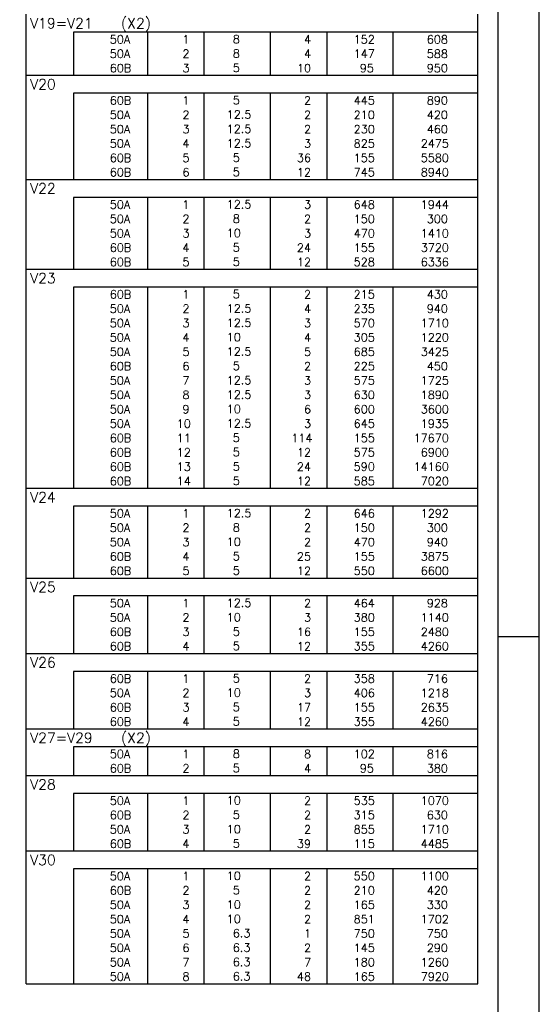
# Model space of a CAD drawing. Extents: x 0 to 84.1, y 0 to 59.4.
# Tile 16 of 17: x 71.4 to 84.1, y 20.7 to 44.7. Entities that reach past the tile are written whole.
import ezdxf

# ---------------------------------------------------------------- set-up
doc = ezdxf.new("R2010")
doc.units = 0
for name, color, linetype in [('1', 7, 'CONTINUOUS'), ('12', 12, 'CONTINUOUS'), ('3', 3, 'CONTINUOUS')]:
    doc.layers.add(name, color=color, linetype=linetype)
doc.styles.get("Standard").update_dxf_attribs({"font": 'ROMANS.SHX'})

msp = doc.modelspace()

# ---------------------------------------------------------------- linework, layer by layer
at = {"layer": '1', "linetype": 'CONTINUOUS'}
for p, q in [((84.099998, 0), (84.099998, 59.400009)), ((71.6, 44.424951), (71.6, 44.862451)), ((82.6, 44.424951), (82.6, 44.862451)), ((71.6, 44.074951), (71.6, 44.424951)), ((82.6, 44.424951), (72.75, 44.424951)), ((72.75, 44.424951), (72.75, 44.074951)), ((74.55, 44.424951), (74.55, 44.074951)), ((75.93, 44.424951), (75.93, 44.074951)), ((77.54, 44.424951), (77.54, 44.074951)), ((78.92, 44.424951), (78.92, 44.074951)), ((80.53, 44.424951), (80.53, 44.074951)), ((82.6, 44.074951), (82.6, 44.424951)), ((71.6, 43.724951), (71.6, 44.074951)), ((72.75, 44.074951), (72.75, 43.724951)), ((74.55, 44.074951), (74.55, 43.724951)), ((75.93, 44.074951), (75.93, 43.724951)), ((77.54, 44.074951), (77.54, 43.724951)), ((78.92, 44.074951), (78.92, 43.724951)), ((80.53, 44.074951), (80.53, 43.724951)), ((82.6, 43.724951), (82.6, 44.074951)), ((71.6, 43.374951), (71.6, 43.724951)), ((72.75, 43.724951), (72.75, 43.374951)), ((74.55, 43.724951), (74.55, 43.374951)), ((75.93, 43.724951), (75.93, 43.374951)), ((77.54, 43.724951), (77.54, 43.374951)), ((78.92, 43.724951), (78.92, 43.374951)), ((80.53, 43.724951), (80.53, 43.374951)), ((82.6, 43.374951), (82.6, 43.724951)), ((71.6, 42.937451), (71.6, 43.374951)), ((71.6, 43.374951), (82.6, 43.374951)), ((82.6, 42.937451), (82.6, 43.374951)), ((71.6, 42.587452), (71.6, 42.937451)), ((82.6, 42.937451), (72.75, 42.937451)), ((72.75, 42.937451), (72.75, 42.587452)), ((74.55, 42.937451), (74.55, 42.587452)), ((75.93, 42.937451), (75.93, 42.587452)), ((77.54, 42.937451), (77.54, 42.587452)), ((78.92, 42.937451), (78.92, 42.587452)), ((80.53, 42.937451), (80.53, 42.587452)), ((82.6, 42.587452), (82.6, 42.937451)), ((71.6, 42.237452), (71.6, 42.587452)), ((72.75, 42.587452), (72.75, 42.237452)), ((74.55, 42.587452), (74.55, 42.237452)), ((75.93, 42.587452), (75.93, 42.237452)), ((77.54, 42.587452), (77.54, 42.237452)), ((78.92, 42.587452), (78.92, 42.237452)), ((80.53, 42.587452), (80.53, 42.237452)), ((82.6, 42.237452), (82.6, 42.587452)), ((71.6, 41.887452), (71.6, 42.237452)), ((72.75, 42.237452), (72.75, 41.887452)), ((74.55, 42.237452), (74.55, 41.887452)), ((75.93, 42.237452), (75.93, 41.887452)), ((77.54, 42.237452), (77.54, 41.887452)), ((78.92, 42.237452), (78.92, 41.887452)), ((80.53, 42.237452), (80.53, 41.887452)), ((82.6, 41.887452), (82.6, 42.237452)), ((71.6, 41.537452), (71.6, 41.887452)), ((72.75, 41.887452), (72.75, 41.537452)), ((74.55, 41.887452), (74.55, 41.537452)), ((75.93, 41.887452), (75.93, 41.537452)), ((77.54, 41.887452), (77.54, 41.537452)), ((78.92, 41.887452), (78.92, 41.537452)), ((80.53, 41.887452), (80.53, 41.537452)), ((82.6, 41.537452), (82.6, 41.887452)), ((71.6, 41.187452), (71.6, 41.537452)), ((72.75, 41.537452), (72.75, 41.187452)), ((74.55, 41.537452), (74.55, 41.187452)), ((75.93, 41.537452), (75.93, 41.187452)), ((77.54, 41.537452), (77.54, 41.187452)), ((78.92, 41.537452), (78.92, 41.187452)), ((80.53, 41.537452), (80.53, 41.187452)), ((82.6, 41.187452), (82.6, 41.537452)), ((71.6, 40.837452), (71.6, 41.187452)), ((72.75, 41.187452), (72.75, 40.837452)), ((74.55, 41.187452), (74.55, 40.837452)), ((75.93, 41.187452), (75.93, 40.837452)), ((77.54, 41.187452), (77.54, 40.837452)), ((78.92, 41.187452), (78.92, 40.837452)), ((80.53, 41.187452), (80.53, 40.837452)), ((82.6, 40.837452), (82.6, 41.187452)), ((71.6, 40.399952), (71.6, 40.837452)), ((71.6, 40.837452), (82.6, 40.837452)), ((82.6, 40.399952), (82.6, 40.837452)), ((71.6, 40.049952), (71.6, 40.399952)), ((82.6, 40.399952), (72.75, 40.399952)), ((72.75, 40.399952), (72.75, 40.049952)), ((74.55, 40.399952), (74.55, 40.049952)), ((75.93, 40.399952), (75.93, 40.049952)), ((77.54, 40.399952), (77.54, 40.049952)), ((78.92, 40.399952), (78.92, 40.049952)), ((80.53, 40.399952), (80.53, 40.049952)), ((82.6, 40.049952), (82.6, 40.399952)), ((71.6, 39.699952), (71.6, 40.049952)), ((72.75, 40.049952), (72.75, 39.699952)), ((74.55, 40.049952), (74.55, 39.699952)), ((75.93, 40.049952), (75.93, 39.699952)), ((77.54, 40.049952), (77.54, 39.699952)), ((78.92, 40.049952), (78.92, 39.699952)), ((80.53, 40.049952), (80.53, 39.699952)), ((82.6, 39.699952), (82.6, 40.049952)), ((71.6, 39.349952), (71.6, 39.699952)), ((72.75, 39.699952), (72.75, 39.349952)), ((74.55, 39.699952), (74.55, 39.349952)), ((75.93, 39.699952), (75.93, 39.349952)), ((77.54, 39.699952), (77.54, 39.349952)), ((78.92, 39.699952), (78.92, 39.349952)), ((80.53, 39.699952), (80.53, 39.349952)), ((82.6, 39.349952), (82.6, 39.699952)), ((71.6, 38.999952), (71.6, 39.349952)), ((72.75, 39.349952), (72.75, 38.999952)), ((74.55, 39.349952), (74.55, 38.999952)), ((75.93, 39.349952), (75.93, 38.999952)), ((77.54, 39.349952), (77.54, 38.999952)), ((78.92, 39.349952), (78.92, 38.999952)), ((80.53, 39.349952), (80.53, 38.999952)), ((82.6, 38.999952), (82.6, 39.349952)), ((71.6, 38.649952), (71.6, 38.999952)), ((72.75, 38.999952), (72.75, 38.649952)), ((74.55, 38.999952), (74.55, 38.649952)), ((75.93, 38.999952), (75.93, 38.649952)), ((77.54, 38.999952), (77.54, 38.649952)), ((78.92, 38.999952), (78.92, 38.649952)), ((80.53, 38.999952), (80.53, 38.649952)), ((82.6, 38.649952), (82.6, 38.999952)), ((71.6, 38.212452), (71.6, 38.649952)), ((71.6, 38.649952), (82.6, 38.649952)), ((82.6, 38.212452), (82.6, 38.649952)), ((71.6, 37.862453), (71.6, 38.212452)), ((82.6, 38.212452), (72.75, 38.212452)), ((72.75, 38.212452), (72.75, 37.862453)), ((74.55, 38.212452), (74.55, 37.862453)), ((75.93, 38.212452), (75.93, 37.862453)), ((77.54, 38.212452), (77.54, 37.862453)), ((78.92, 38.212452), (78.92, 37.862453)), ((80.53, 38.212452), (80.53, 37.862453)), ((82.6, 37.862453), (82.6, 38.212452)), ((71.6, 37.512453), (71.6, 37.862453)), ((72.75, 37.862453), (72.75, 37.512453)), ((74.55, 37.862453), (74.55, 37.512453)), ((75.93, 37.862453), (75.93, 37.512453)), ((77.54, 37.862453), (77.54, 37.512453)), ((78.92, 37.862453), (78.92, 37.512453)), ((80.53, 37.862453), (80.53, 37.512453)), ((82.6, 37.512453), (82.6, 37.862453)), ((71.6, 37.162453), (71.6, 37.512453)), ((72.75, 37.512453), (72.75, 37.162453)), ((74.55, 37.512453), (74.55, 37.162453)), ((75.93, 37.512453), (75.93, 37.162453)), ((77.54, 37.512453), (77.54, 37.162453)), ((78.92, 37.512453), (78.92, 37.162453)), ((80.53, 37.512453), (80.53, 37.162453)), ((82.6, 37.162453), (82.6, 37.512453)), ((71.6, 36.812453), (71.6, 37.162453)), ((72.75, 37.162453), (72.75, 36.812453)), ((74.55, 37.162453), (74.55, 36.812453)), ((75.93, 37.162453), (75.93, 36.812453)), ((77.54, 37.162453), (77.54, 36.812453)), ((78.92, 37.162453), (78.92, 36.812453)), ((80.53, 37.162453), (80.53, 36.812453)), ((82.6, 36.812453), (82.6, 37.162453)), ((71.6, 36.462453), (71.6, 36.812453)), ((72.75, 36.812453), (72.75, 36.462453)), ((74.55, 36.812453), (74.55, 36.462453)), ((75.93, 36.812453), (75.93, 36.462453)), ((77.54, 36.812453), (77.54, 36.462453)), ((78.92, 36.812453), (78.92, 36.462453)), ((80.53, 36.812453), (80.53, 36.462453)), ((82.6, 36.462453), (82.6, 36.812453)), ((71.6, 36.112453), (71.6, 36.462453)), ((72.75, 36.462453), (72.75, 36.112453)), ((74.55, 36.462453), (74.55, 36.112453)), ((75.93, 36.462453), (75.93, 36.112453)), ((77.54, 36.462453), (77.54, 36.112453)), ((78.92, 36.462453), (78.92, 36.112453)), ((80.53, 36.462453), (80.53, 36.112453)), ((82.6, 36.112453), (82.6, 36.462453)), ((71.6, 35.762453), (71.6, 36.112453)), ((72.75, 36.112453), (72.75, 35.762453)), ((74.55, 36.112453), (74.55, 35.762453)), ((75.93, 36.112453), (75.93, 35.762453)), ((77.54, 36.112453), (77.54, 35.762453)), ((78.92, 36.112453), (78.92, 35.762453)), ((80.53, 36.112453), (80.53, 35.762453)), ((82.6, 35.762453), (82.6, 36.112453)), ((71.6, 35.412453), (71.6, 35.762453)), ((72.75, 35.762453), (72.75, 35.412453)), ((74.55, 35.762453), (74.55, 35.412453)), ((75.93, 35.762453), (75.93, 35.412453)), ((77.54, 35.762453), (77.54, 35.412453)), ((78.92, 35.762453), (78.92, 35.412453)), ((80.53, 35.762453), (80.53, 35.412453)), ((82.6, 35.412453), (82.6, 35.762453)), ((71.6, 35.062453), (71.6, 35.412453)), ((72.75, 35.412453), (72.75, 35.062453)), ((74.55, 35.412453), (74.55, 35.062453)), ((75.93, 35.412453), (75.93, 35.062453)), ((77.54, 35.412453), (77.54, 35.062453)), ((78.92, 35.412453), (78.92, 35.062453)), ((80.53, 35.412453), (80.53, 35.062453)), ((82.6, 35.062453), (82.6, 35.412453)), ((71.6, 34.712453), (71.6, 35.062453)), ((72.75, 35.062453), (72.75, 34.712453)), ((74.55, 35.062453), (74.55, 34.712453)), ((75.93, 35.062453), (75.93, 34.712453)), ((77.54, 35.062453), (77.54, 34.712453)), ((78.92, 35.062453), (78.92, 34.712453)), ((80.53, 35.062453), (80.53, 34.712453)), ((82.6, 34.712453), (82.6, 35.062453)), ((71.6, 34.362454), (71.6, 34.712453)), ((72.75, 34.712453), (72.75, 34.362454)), ((74.55, 34.712453), (74.55, 34.362454)), ((75.93, 34.712453), (75.93, 34.362454)), ((77.54, 34.712453), (77.54, 34.362454)), ((78.92, 34.712453), (78.92, 34.362454)), ((80.53, 34.712453), (80.53, 34.362454)), ((82.6, 34.362454), (82.6, 34.712453)), ((71.6, 34.012454), (71.6, 34.362454)), ((72.75, 34.362454), (72.75, 34.012454)), ((74.55, 34.362454), (74.55, 34.012454)), ((75.93, 34.362454), (75.93, 34.012454)), ((77.54, 34.362454), (77.54, 34.012454)), ((78.92, 34.362454), (78.92, 34.012454)), ((80.53, 34.362454), (80.53, 34.012454)), ((82.6, 34.012454), (82.6, 34.362454)), ((71.6, 33.662454), (71.6, 34.012454)), ((72.75, 34.012454), (72.75, 33.662454)), ((74.55, 34.012454), (74.55, 33.662454)), ((75.93, 34.012454), (75.93, 33.662454)), ((77.54, 34.012454), (77.54, 33.662454)), ((78.92, 34.012454), (78.92, 33.662454)), ((80.53, 34.012454), (80.53, 33.662454)), ((82.6, 33.662454), (82.6, 34.012454)), ((71.6, 33.312454), (71.6, 33.662454)), ((72.75, 33.662454), (72.75, 33.312454)), ((74.55, 33.662454), (74.55, 33.312454)), ((75.93, 33.662454), (75.93, 33.312454)), ((77.54, 33.662454), (77.54, 33.312454)), ((78.92, 33.662454), (78.92, 33.312454)), ((80.53, 33.662454), (80.53, 33.312454)), ((82.6, 33.312454), (82.6, 33.662454)), ((71.6, 32.874954), (71.6, 33.312454)), ((71.6, 33.312454), (82.6, 33.312454)), ((82.6, 32.874954), (82.6, 33.312454)), ((71.6, 32.524954), (71.6, 32.874954)), ((82.6, 32.874954), (72.75, 32.874954)), ((72.75, 32.874954), (72.75, 32.524954)), ((74.55, 32.874954), (74.55, 32.524954)), ((75.93, 32.874954), (75.93, 32.524954)), ((77.54, 32.874954), (77.54, 32.524954)), ((78.92, 32.874954), (78.92, 32.524954)), ((80.53, 32.874954), (80.53, 32.524954)), ((82.6, 32.524954), (82.6, 32.874954)), ((71.6, 32.174954), (71.6, 32.524954)), ((72.75, 32.524954), (72.75, 32.174954)), ((74.55, 32.524954), (74.55, 32.174954)), ((75.93, 32.524954), (75.93, 32.174954)), ((77.54, 32.524954), (77.54, 32.174954)), ((78.92, 32.524954), (78.92, 32.174954)), ((80.53, 32.524954), (80.53, 32.174954)), ((82.6, 32.174954), (82.6, 32.524954)), ((71.6, 31.824954), (71.6, 32.174954)), ((72.75, 32.174954), (72.75, 31.824954)), ((74.55, 32.174954), (74.55, 31.824954)), ((75.93, 32.174954), (75.93, 31.824954)), ((77.54, 32.174954), (77.54, 31.824954)), ((78.92, 32.174954), (78.92, 31.824954)), ((80.53, 32.174954), (80.53, 31.824954)), ((82.6, 31.824954), (82.6, 32.174954)), ((71.6, 31.474954), (71.6, 31.824954)), ((72.75, 31.824954), (72.75, 31.474954)), ((74.55, 31.824954), (74.55, 31.474954)), ((75.93, 31.824954), (75.93, 31.474954)), ((77.54, 31.824954), (77.54, 31.474954)), ((78.92, 31.824954), (78.92, 31.474954)), ((80.53, 31.824954), (80.53, 31.474954)), ((82.6, 31.474954), (82.6, 31.824954)), ((71.6, 31.124954), (71.6, 31.474954)), ((72.75, 31.474954), (72.75, 31.124954)), ((74.55, 31.474954), (74.55, 31.124954)), ((75.93, 31.474954), (75.93, 31.124954)), ((77.54, 31.474954), (77.54, 31.124954)), ((78.92, 31.474954), (78.92, 31.124954)), ((80.53, 31.474954), (80.53, 31.124954)), ((82.6, 31.124954), (82.6, 31.474954)), ((71.6, 30.687454), (71.6, 31.124954)), ((71.6, 31.124954), (82.6, 31.124954)), ((82.6, 30.687454), (82.6, 31.124954)), ((71.6, 30.337454), (71.6, 30.687454)), ((82.6, 30.687454), (72.75, 30.687454)), ((72.75, 30.687454), (72.75, 30.337454)), ((74.55, 30.687454), (74.55, 30.337454)), ((75.93, 30.687454), (75.93, 30.337454)), ((77.54, 30.687454), (77.54, 30.337454)), ((78.92, 30.687454), (78.92, 30.337454)), ((80.53, 30.687454), (80.53, 30.337454)), ((82.6, 30.337454), (82.6, 30.687454)), ((71.6, 29.987454), (71.6, 30.337454)), ((72.75, 30.337454), (72.75, 29.987454)), ((74.55, 30.337454), (74.55, 29.987454)), ((75.93, 30.337454), (75.93, 29.987454)), ((77.54, 30.337454), (77.54, 29.987454)), ((78.92, 30.337454), (78.92, 29.987454)), ((80.53, 30.337454), (80.53, 29.987454)), ((82.6, 29.987454), (82.6, 30.337454)), ((71.6, 29.637455), (71.6, 29.987454)), ((72.75, 29.987454), (72.75, 29.637455)), ((74.55, 29.987454), (74.55, 29.637455)), ((75.93, 29.987454), (75.93, 29.637455)), ((77.54, 29.987454), (77.54, 29.637455)), ((78.92, 29.987454), (78.92, 29.637455)), ((80.53, 29.987454), (80.53, 29.637455)), ((82.6, 29.637455), (82.6, 29.987454)), ((71.6, 29.287455), (71.6, 29.637455)), ((72.75, 29.637455), (72.75, 29.287455)), ((74.55, 29.637455), (74.55, 29.287455)), ((75.93, 29.637455), (75.93, 29.287455)), ((77.54, 29.637455), (77.54, 29.287455)), ((78.92, 29.637455), (78.92, 29.287455)), ((80.53, 29.637455), (80.53, 29.287455)), ((82.6, 29.287455), (82.6, 29.637455)), ((83.099998, 29.699997), (84.099998, 29.699997)), ((83.099998, 29.699997), (84.099998, 29.699997)), ((71.6, 28.849955), (71.6, 29.287455)), ((71.6, 29.287455), (82.6, 29.287455)), ((82.6, 28.849955), (82.6, 29.287455)), ((71.6, 28.499955), (71.6, 28.849955)), ((82.6, 28.849955), (72.75, 28.849955)), ((72.75, 28.849955), (72.75, 28.499955)), ((74.55, 28.849955), (74.55, 28.499955)), ((75.93, 28.849955), (75.93, 28.499955)), ((77.54, 28.849955), (77.54, 28.499955)), ((78.92, 28.849955), (78.92, 28.499955)), ((80.53, 28.849955), (80.53, 28.499955)), ((82.6, 28.499955), (82.6, 28.849955)), ((71.6, 28.149955), (71.6, 28.499955)), ((72.75, 28.499955), (72.75, 28.149955)), ((74.55, 28.499955), (74.55, 28.149955)), ((75.93, 28.499955), (75.93, 28.149955)), ((77.54, 28.499955), (77.54, 28.149955)), ((78.92, 28.499955), (78.92, 28.149955)), ((80.53, 28.499955), (80.53, 28.149955)), ((82.6, 28.149955), (82.6, 28.499955)), ((71.6, 27.799955), (71.6, 28.149955)), ((72.75, 28.149955), (72.75, 27.799955)), ((74.55, 28.149955), (74.55, 27.799955)), ((75.93, 28.149955), (75.93, 27.799955)), ((77.54, 28.149955), (77.54, 27.799955)), ((78.92, 28.149955), (78.92, 27.799955)), ((80.53, 28.149955), (80.53, 27.799955)), ((82.6, 27.799955), (82.6, 28.149955)), ((71.6, 27.449955), (71.6, 27.799955)), ((72.75, 27.799955), (72.75, 27.449955)), ((74.55, 27.799955), (74.55, 27.449955)), ((75.93, 27.799955), (75.93, 27.449955)), ((77.54, 27.799955), (77.54, 27.449955)), ((78.92, 27.799955), (78.92, 27.449955)), ((80.53, 27.799955), (80.53, 27.449955)), ((82.6, 27.449955), (82.6, 27.799955)), ((71.6, 27.012455), (71.6, 27.449955)), ((71.6, 27.449955), (82.6, 27.449955)), ((82.6, 27.012455), (82.6, 27.449955)), ((71.6, 26.662455), (71.6, 27.012455)), ((82.6, 27.012455), (72.75, 27.012455)), ((72.75, 27.012455), (72.75, 26.662455)), ((74.55, 27.012455), (74.55, 26.662455)), ((75.93, 27.012455), (75.93, 26.662455)), ((77.54, 27.012455), (77.54, 26.662455)), ((78.92, 27.012455), (78.92, 26.662455)), ((80.53, 27.012455), (80.53, 26.662455)), ((82.6, 26.662455), (82.6, 27.012455)), ((71.6, 26.312455), (71.6, 26.662455)), ((72.75, 26.662455), (72.75, 26.312455)), ((74.55, 26.662455), (74.55, 26.312455)), ((75.93, 26.662455), (75.93, 26.312455)), ((77.54, 26.662455), (77.54, 26.312455)), ((78.92, 26.662455), (78.92, 26.312455)), ((80.53, 26.662455), (80.53, 26.312455)), ((82.6, 26.312455), (82.6, 26.662455)), ((71.6, 25.874955), (71.6, 26.312455)), ((71.6, 26.312455), (82.6, 26.312455)), ((82.6, 25.874955), (82.6, 26.312455)), ((71.6, 25.524955), (71.6, 25.874955)), ((82.6, 25.874955), (72.75, 25.874955)), ((72.75, 25.874955), (72.75, 25.524955)), ((74.55, 25.874955), (74.55, 25.524955)), ((75.93, 25.874955), (75.93, 25.524955)), ((77.54, 25.874955), (77.54, 25.524955)), ((78.92, 25.874955), (78.92, 25.524955)), ((80.53, 25.874955), (80.53, 25.524955)), ((82.6, 25.524955), (82.6, 25.874955)), ((71.6, 25.174955), (71.6, 25.524955)), ((72.75, 25.524955), (72.75, 25.174955)), ((74.55, 25.524955), (74.55, 25.174955)), ((75.93, 25.524955), (75.93, 25.174955)), ((77.54, 25.524955), (77.54, 25.174955)), ((78.92, 25.524955), (78.92, 25.174955)), ((80.53, 25.524955), (80.53, 25.174955)), ((82.6, 25.174955), (82.6, 25.524955)), ((71.6, 24.824956), (71.6, 25.174955)), ((72.75, 25.174955), (72.75, 24.824956)), ((74.55, 25.174955), (74.55, 24.824956)), ((75.93, 25.174955), (75.93, 24.824956)), ((77.54, 25.174955), (77.54, 24.824956)), ((78.92, 25.174955), (78.92, 24.824956)), ((80.53, 25.174955), (80.53, 24.824956)), ((82.6, 24.824956), (82.6, 25.174955)), ((71.6, 24.474956), (71.6, 24.824956)), ((72.75, 24.824956), (72.75, 24.474956)), ((74.55, 24.824956), (74.55, 24.474956)), ((75.93, 24.824956), (75.93, 24.474956)), ((77.54, 24.824956), (77.54, 24.474956)), ((78.92, 24.824956), (78.92, 24.474956)), ((80.53, 24.824956), (80.53, 24.474956)), ((82.6, 24.474956), (82.6, 24.824956)), ((71.6, 24.037456), (71.6, 24.474956)), ((71.6, 24.474956), (82.6, 24.474956)), ((82.6, 24.037456), (82.6, 24.474956)), ((71.6, 23.687456), (71.6, 24.037456)), ((82.6, 24.037456), (72.75, 24.037456)), ((72.75, 24.037456), (72.75, 23.687456)), ((74.55, 24.037456), (74.55, 23.687456)), ((75.93, 24.037456), (75.93, 23.687456)), ((77.54, 24.037456), (77.54, 23.687456)), ((78.92, 24.037456), (78.92, 23.687456)), ((80.53, 24.037456), (80.53, 23.687456)), ((82.6, 23.687456), (82.6, 24.037456)), ((71.6, 23.337456), (71.6, 23.687456)), ((72.75, 23.687456), (72.75, 23.337456)), ((74.55, 23.687456), (74.55, 23.337456)), ((75.93, 23.687456), (75.93, 23.337456)), ((77.54, 23.687456), (77.54, 23.337456)), ((78.92, 23.687456), (78.92, 23.337456)), ((80.53, 23.687456), (80.53, 23.337456)), ((82.6, 23.337456), (82.6, 23.687456)), ((71.6, 22.987456), (71.6, 23.337456)), ((72.75, 23.337456), (72.75, 22.987456)), ((74.55, 23.337456), (74.55, 22.987456)), ((75.93, 23.337456), (75.93, 22.987456)), ((77.54, 23.337456), (77.54, 22.987456)), ((78.92, 23.337456), (78.92, 22.987456)), ((80.53, 23.337456), (80.53, 22.987456)), ((82.6, 22.987456), (82.6, 23.337456)), ((71.6, 22.637456), (71.6, 22.987456)), ((72.75, 22.987456), (72.75, 22.637456)), ((74.55, 22.987456), (74.55, 22.637456)), ((75.93, 22.987456), (75.93, 22.637456)), ((77.54, 22.987456), (77.54, 22.637456)), ((78.92, 22.987456), (78.92, 22.637456)), ((80.53, 22.987456), (80.53, 22.637456)), ((82.6, 22.637456), (82.6, 22.987456)), ((71.6, 22.287456), (71.6, 22.637456)), ((72.75, 22.637456), (72.75, 22.287456)), ((74.55, 22.637456), (74.55, 22.287456)), ((75.93, 22.637456), (75.93, 22.287456)), ((77.54, 22.637456), (77.54, 22.287456)), ((78.92, 22.637456), (78.92, 22.287456)), ((80.53, 22.637456), (80.53, 22.287456)), ((82.6, 22.287456), (82.6, 22.637456)), ((71.6, 21.937456), (71.6, 22.287456)), ((72.75, 22.287456), (72.75, 21.937456)), ((74.55, 22.287456), (74.55, 21.937456)), ((75.93, 22.287456), (75.93, 21.937456)), ((77.54, 22.287456), (77.54, 21.937456)), ((78.92, 22.287456), (78.92, 21.937456)), ((80.53, 22.287456), (80.53, 21.937456)), ((82.6, 21.937456), (82.6, 22.287456)), ((71.6, 21.587456), (71.6, 21.937456)), ((72.75, 21.937456), (72.75, 21.587456)), ((74.55, 21.937456), (74.55, 21.587456)), ((75.93, 21.937456), (75.93, 21.587456)), ((77.54, 21.937456), (77.54, 21.587456)), ((78.92, 21.937456), (78.92, 21.587456)), ((80.53, 21.937456), (80.53, 21.587456)), ((82.6, 21.587456), (82.6, 21.937456)), ((71.6, 21.237456), (71.6, 21.587456)), ((72.75, 21.587456), (72.75, 21.237456)), ((74.55, 21.587456), (74.55, 21.237456)), ((75.93, 21.587456), (75.93, 21.237456)), ((77.54, 21.587456), (77.54, 21.237456)), ((78.92, 21.587456), (78.92, 21.237456)), ((80.53, 21.587456), (80.53, 21.237456)), ((82.6, 21.237456), (82.6, 21.587456)), ((71.6, 21.237456), (82.6, 21.237456))]:
    msp.add_line(p, q, dxfattribs=at)
at = {"layer": '12', "linetype": 'CONTINUOUS'}
msp.add_lwpolyline([(2.5, 1), (83.099998, 1), (83.099998, 58.400009), (2.5, 58.400009), (2.5, 1)], dxfattribs=at)

# ---------------------------------------------------------------- texts
at = {"layer": '1', "linetype": 'CONTINUOUS'}
for s, p in [('     50A', (72.889661, 44.149951)), ('    8  ', (76.036543, 44.155995)), ('   4', (77.92, 44.149951)), ('   152', (79.13, 44.149951)), ('    608', (80.763622, 44.149951)), ('     50A', (72.889661, 43.799951)), ('    8  ', (76.036543, 43.805995)), ('   4', (77.92, 43.799951)), ('   147', (79.13, 43.799951)), ('    588', (80.763622, 43.799951)), ('     60B', (72.889661, 43.449951)), ('    5  ', (76.036543, 43.455995)), ('  10', (77.92, 43.449951)), ('    95', (79.13, 43.449951)), ('    950', (80.763622, 43.449951)), ('     60B', (72.889661, 42.662451)), ('    5  ', (76.036543, 42.668495)), ('   2', (77.92, 42.662451)), ('   445', (79.13, 42.662451)), ('    890', (80.763622, 42.662451)), ('     50A', (72.889661, 42.312451)), ('   12.5', (76.036543, 42.318495)), ('   2', (77.92, 42.312451)), ('   210', (79.13, 42.312451)), ('    420', (80.763622, 42.312451)), ('     50A', (72.889661, 41.962452)), ('   12.5', (76.036543, 41.968495)), ('   2', (77.92, 41.962452)), ('   230', (79.13, 41.962452)), ('    460', (80.763622, 41.962452)), ('     50A', (72.889661, 41.612452)), ('   12.5', (76.036543, 41.618496)), ('   3', (77.92, 41.612452)), ('   825', (79.13, 41.612452)), ('   2475', (80.763622, 41.612452)), ('     60B', (72.889661, 41.262452)), ('    5  ', (76.036543, 41.268496)), ('  36', (77.92, 41.262452)), ('   155', (79.13, 41.262452)), ('   5580', (80.763622, 41.262452)), ('     60B', (72.889661, 40.912452)), ('    5  ', (76.036543, 40.918496)), ('  12', (77.92, 40.912452)), ('   745', (79.13, 40.912452)), ('   8940', (80.763622, 40.912452)), ('     50A', (72.889661, 40.124952)), ('   12.5', (76.036543, 40.130996)), ('   3', (77.92, 40.124952)), ('   648', (79.13, 40.124952)), ('   1944', (80.763622, 40.124952)), ('     50A', (72.889661, 39.774952)), ('    8  ', (76.036543, 39.780996)), ('   2', (77.92, 39.774952)), ('   150', (79.13, 39.774952)), ('    300', (80.763622, 39.774952)), ('     50A', (72.889661, 39.424952)), ('   10  ', (76.036543, 39.430996)), ('   3', (77.92, 39.424952)), ('   470', (79.13, 39.424952)), ('   1410', (80.763622, 39.424952)), ('     60B', (72.889661, 39.074952)), ('    5  ', (76.036543, 39.080996)), ('  24', (77.92, 39.074952)), ('   155', (79.13, 39.074952)), ('   3720', (80.763622, 39.074952)), ('     60B', (72.889661, 38.724952)), ('    5  ', (76.036543, 38.730996)), ('  12', (77.92, 38.724952)), ('   528', (79.13, 38.724952)), ('   6336', (80.763622, 38.724952)), ('     60B', (72.889661, 37.937452)), ('    5  ', (76.036543, 37.943496)), ('   2', (77.92, 37.937452)), ('   215', (79.13, 37.937452)), ('    430', (80.763622, 37.937452)), ('     50A', (72.889661, 37.587452)), ('   12.5', (76.036543, 37.593496)), ('   4', (77.92, 37.587452)), ('   235', (79.13, 37.587452)), ('    940', (80.763622, 37.587452)), ('     50A', (72.889661, 37.237453)), ('   12.5', (76.036543, 37.243496)), ('   3', (77.92, 37.237453)), ('   570', (79.13, 37.237453)), ('   1710', (80.763622, 37.237453)), ('     50A', (72.889661, 36.887453)), ('   10  ', (76.036543, 36.893497)), ('   4', (77.92, 36.887453)), ('   305', (79.13, 36.887453)), ('   1220', (80.763622, 36.887453)), ('     50A', (72.889661, 36.537453)), ('   12.5', (76.036543, 36.543497)), ('   5', (77.92, 36.537453)), ('   685', (79.13, 36.537453)), ('   3425', (80.763622, 36.537453)), ('     60B', (72.889661, 36.187453)), ('    5  ', (76.036543, 36.193497)), ('   2', (77.92, 36.187453)), ('   225', (79.13, 36.187453)), ('    450', (80.763622, 36.187453)), ('     50A', (72.889661, 35.837453)), ('   12.5', (76.036543, 35.843497)), ('   3', (77.92, 35.837453)), ('   575', (79.13, 35.837453)), ('   1725', (80.763622, 35.837453)), ('     50A', (72.889661, 35.487453)), ('   12.5', (76.036543, 35.493497)), ('   3', (77.92, 35.487453)), ('   630', (79.13, 35.487453)), ('   1890', (80.763622, 35.487453)), ('     50A', (72.889661, 35.137453)), ('   10  ', (76.036543, 35.143497)), ('   6', (77.92, 35.137453)), ('   600', (79.13, 35.137453)), ('   3600', (80.763622, 35.137453)), ('     50A', (72.889661, 34.787453)), ('   12.5', (76.036543, 34.793497)), ('   3', (77.92, 34.787453)), ('   645', (79.13, 34.787453)), ('   1935', (80.763622, 34.787453)), ('     60B', (72.889661, 34.437453)), ('    5  ', (76.036543, 34.443497)), (' 114', (77.92, 34.437453)), ('   155', (79.13, 34.437453)), ('  17670', (80.763622, 34.437453)), ('     60B', (72.889661, 34.087453)), ('    5  ', (76.036543, 34.093497)), ('  12', (77.92, 34.087453)), ('   575', (79.13, 34.087453)), ('   6900', (80.763622, 34.087453)), ('     60B', (72.889661, 33.737454)), ('    5  ', (76.036543, 33.743497)), ('  24', (77.92, 33.737454)), ('   590', (79.13, 33.737454)), ('  14160', (80.763622, 33.737454)), ('     60B', (72.889661, 33.387454)), ('    5  ', (76.036543, 33.393498)), ('  12', (77.92, 33.387454)), ('   585', (79.13, 33.387454)), ('   7020', (80.763622, 33.387454)), ('     50A', (72.889661, 32.599954)), ('   12.5', (76.036543, 32.605998)), ('   2', (77.92, 32.599954)), ('   646', (79.13, 32.599954)), ('   1292', (80.763622, 32.599954)), ('     50A', (72.889661, 32.249954)), ('    8  ', (76.036543, 32.255998)), ('   2', (77.92, 32.249954)), ('   150', (79.13, 32.249954)), ('    300', (80.763622, 32.249954)), ('     50A', (72.889661, 31.899954)), ('   10  ', (76.036543, 31.905998)), ('   2', (77.92, 31.899954)), ('   470', (79.13, 31.899954)), ('    940', (80.763622, 31.899954)), ('     60B', (72.889661, 31.549954)), ('    5  ', (76.036543, 31.555998)), ('  25', (77.92, 31.549954)), ('   155', (79.13, 31.549954)), ('   3875', (80.763622, 31.549954)), ('     60B', (72.889661, 31.199954)), ('    5  ', (76.036543, 31.205998)), ('  12', (77.92, 31.199954)), ('   550', (79.13, 31.199954)), ('   6600', (80.763622, 31.199954)), ('     50A', (72.889661, 30.412454)), ('   12.5', (76.036543, 30.418498)), ('   2', (77.92, 30.412454)), ('   464', (79.13, 30.412454)), ('    928', (80.763622, 30.412454)), ('     50A', (72.889661, 30.062454)), ('   10  ', (76.036543, 30.068498)), ('   3', (77.92, 30.062454)), ('   380', (79.13, 30.062454)), ('   1140', (80.763622, 30.062454)), ('     60B', (72.889661, 29.712454)), ('    5  ', (76.036543, 29.718498)), ('  16', (77.92, 29.712454)), ('   155', (79.13, 29.712454)), ('   2480', (80.763622, 29.712454)), ('     60B', (72.889661, 29.362454)), ('    5  ', (76.036543, 29.368498)), ('  12', (77.92, 29.362454)), ('   355', (79.13, 29.362454)), ('   4260', (80.763622, 29.362454)), ('     60B', (72.889661, 28.574955)), ('    5  ', (76.036543, 28.580998)), ('   2', (77.92, 28.574955)), ('   358', (79.13, 28.574955)), ('    716', (80.763622, 28.574955)), ('     50A', (72.889661, 28.224955)), ('   10  ', (76.036543, 28.230999)), ('   3', (77.92, 28.224955)), ('   406', (79.13, 28.224955)), ('   1218', (80.763622, 28.224955)), ('     60B', (72.889661, 27.874955)), ('    5  ', (76.036543, 27.880999)), ('  17', (77.92, 27.874955)), ('   155', (79.13, 27.874955)), ('   2635', (80.763622, 27.874955)), ('     60B', (72.889661, 27.524955)), ('    5  ', (76.036543, 27.530999)), ('  12', (77.92, 27.524955)), ('   355', (79.13, 27.524955)), ('   4260', (80.763622, 27.524955)), ('     50A', (72.889661, 26.737455)), ('    8  ', (76.036543, 26.743499)), ('   8', (77.92, 26.737455)), ('   102', (79.13, 26.737455)), ('    816', (80.763622, 26.737455)), ('     60B', (72.889661, 26.387455)), ('    5  ', (76.036543, 26.393499)), ('   4', (77.92, 26.387455)), ('    95', (79.13, 26.387455)), ('    380', (80.763622, 26.387455)), ('     50A', (72.889661, 25.599955)), ('   10  ', (76.036543, 25.605999)), ('   2', (77.92, 25.599955)), ('   535', (79.13, 25.599955)), ('   1070', (80.763622, 25.599955)), ('     60B', (72.889661, 25.249955)), ('    5  ', (76.036543, 25.255999)), ('   2', (77.92, 25.249955)), ('   315', (79.13, 25.249955)), ('    630', (80.763622, 25.249955)), ('     50A', (72.889661, 24.899955)), ('   10  ', (76.036543, 24.905999)), ('   2', (77.92, 24.899955)), ('   855', (79.13, 24.899955)), ('   1710', (80.763622, 24.899955)), ('     60B', (72.889661, 24.549955)), ('    5  ', (76.036543, 24.555999)), ('  39', (77.92, 24.549955)), ('   115', (79.13, 24.549955)), ('   4485', (80.763622, 24.549955)), ('     50A', (72.889661, 23.762456)), ('   10  ', (76.036543, 23.768499)), ('   2', (77.92, 23.762456)), ('   550', (79.13, 23.762456)), ('   1100', (80.763622, 23.762456)), ('     60B', (72.889661, 23.412456)), ('    5  ', (76.036543, 23.4185)), ('   2', (77.92, 23.412456)), ('   210', (79.13, 23.412456)), ('    420', (80.763622, 23.412456)), ('     50A', (72.889661, 23.062456)), ('   10  ', (76.036543, 23.0685)), ('   2', (77.92, 23.062456)), ('   165', (79.13, 23.062456)), ('    330', (80.763622, 23.062456)), ('     50A', (72.889661, 22.712456)), ('   10  ', (76.036543, 22.7185)), ('   2', (77.92, 22.712456)), ('   851', (79.13, 22.712456)), ('   1702', (80.763622, 22.712456)), ('     50A', (72.889661, 22.362456)), ('    6.3', (76.036543, 22.3685)), ('   1', (77.92, 22.362456)), ('   750', (79.13, 22.362456)), ('    750', (80.763622, 22.362456)), ('     50A', (72.889661, 22.012456)), ('    6.3', (76.036543, 22.0185)), ('   2', (77.92, 22.012456)), ('   145', (79.13, 22.012456)), ('    290', (80.763622, 22.012456)), ('     50A', (72.889661, 21.662456)), ('    6.3', (76.036543, 21.6685)), ('   7', (77.92, 21.662456)), ('   180', (79.13, 21.662456)), ('   1260', (80.763622, 21.662456)), ('     50A', (72.889661, 21.312456)), ('    6.3', (76.036543, 21.3185)), ('  48', (77.92, 21.312456)), ('   165', (79.13, 21.312456)), ('   7920', (80.763622, 21.312456))]:
    msp.add_text(s, height=0.2, dxfattribs=at).set_placement(p)
at = {"layer": '3', "linetype": 'CONTINUOUS'}
for s, height, p in [('V19=V21   (X2)', 0.25, (71.695798, 44.518701)), ('  1', 0.2, (75.13, 44.149951)), ('  2', 0.2, (75.13, 43.799951)), ('  3', 0.2, (75.13, 43.449951)), ('V20', 0.25, (71.695798, 43.031201)), ('  1', 0.2, (75.13, 42.662451)), ('  2', 0.2, (75.13, 42.312451)), ('  3', 0.2, (75.13, 41.962452)), ('  4', 0.2, (75.13, 41.612452)), ('  5', 0.2, (75.13, 41.262452)), ('  6', 0.2, (75.13, 40.912452)), ('V22', 0.25, (71.695798, 40.493702)), ('  1', 0.2, (75.13, 40.124952)), ('  2', 0.2, (75.13, 39.774952)), ('  3', 0.2, (75.13, 39.424952)), ('  4', 0.2, (75.13, 39.074952)), ('  5', 0.2, (75.13, 38.724952)), ('V23', 0.25, (71.695798, 38.306202)), ('  1', 0.2, (75.13, 37.937452)), ('  2', 0.2, (75.13, 37.587452)), ('  3', 0.2, (75.13, 37.237453)), ('  4', 0.2, (75.13, 36.887453)), ('  5', 0.2, (75.13, 36.537453)), ('  6', 0.2, (75.13, 36.187453)), ('  7', 0.2, (75.13, 35.837453)), ('  8', 0.2, (75.13, 35.487453)), ('  9', 0.2, (75.13, 35.137453)), (' 10', 0.2, (75.13, 34.787453)), (' 11', 0.2, (75.13, 34.437453)), (' 12', 0.2, (75.13, 34.087453)), (' 13', 0.2, (75.13, 33.737454)), (' 14', 0.2, (75.13, 33.387454)), ('V24', 0.25, (71.695798, 32.968704)), ('  1', 0.2, (75.13, 32.599954)), ('  2', 0.2, (75.13, 32.249954)), ('  3', 0.2, (75.13, 31.899954)), ('  4', 0.2, (75.13, 31.549954)), ('  5', 0.2, (75.13, 31.199954)), ('V25', 0.25, (71.695798, 30.781204)), ('  1', 0.2, (75.13, 30.412454)), ('  2', 0.2, (75.13, 30.062454)), ('  3', 0.2, (75.13, 29.712454)), ('  4', 0.2, (75.13, 29.362454)), ('V26', 0.25, (71.695798, 28.943705)), ('  1', 0.2, (75.13, 28.574955)), ('  2', 0.2, (75.13, 28.224955)), ('  3', 0.2, (75.13, 27.874955)), ('  4', 0.2, (75.13, 27.524955)), ('V27=V29   (X2)', 0.25, (71.695798, 27.106205)), ('  1', 0.2, (75.13, 26.737455)), ('  2', 0.2, (75.13, 26.387455)), ('V28', 0.25, (71.695798, 25.968705)), ('  1', 0.2, (75.13, 25.599955)), ('  2', 0.2, (75.13, 25.249955)), ('  3', 0.2, (75.13, 24.899955)), ('  4', 0.2, (75.13, 24.549955)), ('V30', 0.25, (71.695798, 24.131206)), ('  1', 0.2, (75.13, 23.762456)), ('  2', 0.2, (75.13, 23.412456)), ('  3', 0.2, (75.13, 23.062456)), ('  4', 0.2, (75.13, 22.712456)), ('  5', 0.2, (75.13, 22.362456)), ('  6', 0.2, (75.13, 22.012456)), ('  7', 0.2, (75.13, 21.662456)), ('  8', 0.2, (75.13, 21.312456))]:
    msp.add_text(s, height=height, dxfattribs=at).set_placement(p)

doc.saveas('drawing.dxf')
